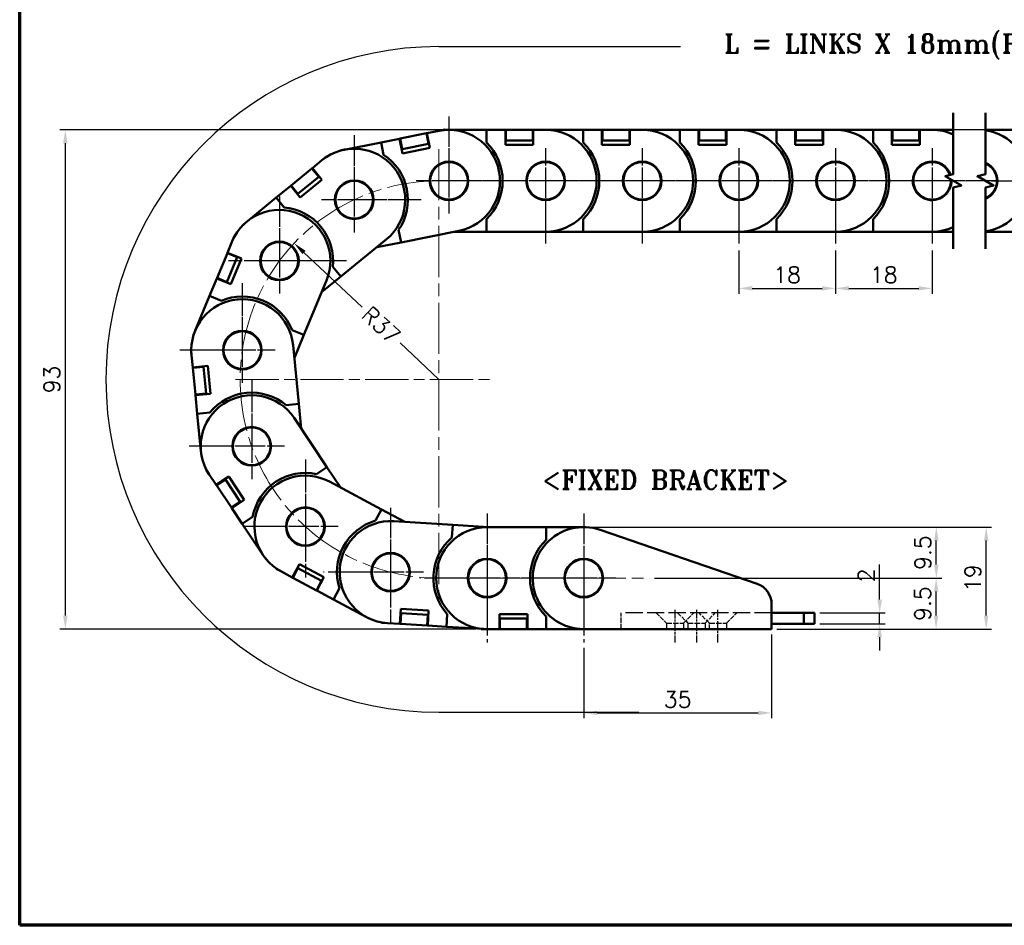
# Model space of a CAD drawing. Header units: millimetres. Extents: x 10 to 410, y 10 to 296.
# Tile 1 of 8: x 10 to 193, y 10 to 179. Entities that reach past the tile are written whole.
import ezdxf

# ---------------------------------------------------------------- set-up
doc = ezdxf.new("R2010")
doc.units = ezdxf.units.MM
doc.linetypes.add('CHAIN', pattern=[0.3543, 0.2362, -0.0295, 0.0591, -0.0295])
doc.linetypes.add('DASHED', pattern=[0.2068, 0.1655, -0.0413])
doc.layers.get('0').update_dxf_attribs({"lineweight": 25})
for name, color, linetype, lineweight in [('경계(ISO)', 7, 'Continuous', 70), ('기호(ISO)', 7, 'Continuous', 25), ('스케치 형상(ISO)', 7, 'Continuous', 25), ('외형선(ISO)', 7, 'Continuous', 50), ('절단선(ISO)', 1, 'Continuous', 50), ('중심 표식(ISO)', 1, 'CHAIN', 25), ('중심선(ISO)', 1, 'CHAIN', 25), ('치수(ISO)', 7, 'Continuous', 25)]:
    doc.layers.add(name, color=color, linetype=linetype, lineweight=lineweight)
doc.styles.add('주 문자 (ISO)', font='tahoma.ttf')
doc.styles.add('한신치수', font='RomanS.shx')
doc.dimstyles.new('한신체인', dxfattribs={"dimtxt": 3, "dimasz": 2.5, "dimexe": 1, "dimexo": 1, "dimgap": 1, "dimtad": 1, "dimrnd": 1e-08, "dimdsep": 46, "dimtxsty": '한신치수', "dimcen": 0.09, "dimdle": 10, "dimclrd": 3, "dimclre": 3, "dimclrt": 3, "dimazin": 2, "dimtfac": 1.1684, "dimtmove": 0, "dimatfit": 3, "dimfxl": 0, "dimtolj": 1, "dimlwd": -1, "dimlwe": -1, "dimarcsym": 0})

# ---------------------------------------------------------------- blocks, each defined once
blk = doc.blocks.new('경계 도면틀')
at = {"layer": '경계(ISO)'}
for p, q in [((10, 10), (10, 287)), ((410, 10), (10, 10))]:
    blk.add_line(p, q, dxfattribs=at)
blk = doc.blocks.new('*D16')
at = {"layer": 'Defpoints', "color": 0, "transparency": 16777216}
for p in [(231.63, 158.18), (18.5, 65.18), (95.97, 65.18)]:
    blk.add_point(p, dxfattribs=at)
at = {"layer": '치수(ISO)', "color": 3, "transparency": 16777216}
for p, q in [((230.63, 158.18), (17.5, 158.18)), ((18.5, 155.68), (18.5, 67.68)), ((94.97, 65.18), (17.5, 65.18))]:
    blk.add_line(p, q, dxfattribs=at)
for points in [[(18.08, 155.68), (18.92, 155.68), (18.5, 158.18)], [(18.08, 67.68), (18.92, 67.68), (18.5, 65.18)]]:
    blk.add_solid(points, dxfattribs=at)
at = {"layer": '치수(ISO)', "color": 3, "transparency": 16777216, "insert": (16, 111.68), "char_height": 3, "attachment_point": 5, "rotation": 90, "style": '한신치수'}
blk.add_mtext('\\A1;93', dxfattribs=at)
blk = doc.blocks.new('*D17')
at = {"layer": 'Defpoints', "color": 0, "transparency": 16777216}
for p in [(61.13, 137.05), (88.07, 111.68)]:
    blk.add_point(p, dxfattribs=at)
at = {"layer": '치수(ISO)', "color": 3, "transparency": 16777216}
for p, q in [((62.95, 135.33), (73.78, 125.14)), ((88.07, 111.68), (80.85, 118.48))]:
    blk.add_line(p, q, dxfattribs=at)
blk.add_solid([(63.24, 135.64), (62.66, 135.03), (61.13, 137.05)], dxfattribs=at)
at = {"layer": '치수(ISO)', "color": 3, "transparency": 16777216, "insert": (77.31, 121.81), "char_height": 3, "attachment_point": 5, "rotation": 316.7191, "style": '한신치수'}
blk.add_mtext('\\A1;R37', dxfattribs=at)
blk = doc.blocks.new('*D18')
at = {"layer": 'Defpoints', "color": 0, "transparency": 16777216}
for p in [(158.07, 68.18), (158.07, 66.18), (170.19, 66.18)]:
    blk.add_point(p, dxfattribs=at)
at = {"layer": '치수(ISO)', "color": 3, "transparency": 16777216}
for p, q in [((170.19, 70.68), (170.19, 77.18)), ((159.07, 68.18), (171.19, 68.18)), ((170.19, 66.18), (170.19, 68.18)), ((159.07, 66.18), (171.19, 66.18)), ((170.19, 63.68), (170.19, 61.18))]:
    blk.add_line(p, q, dxfattribs=at)
for points in [[(169.78, 70.68), (170.61, 70.68), (170.19, 68.18)], [(169.78, 63.68), (170.61, 63.68), (170.19, 66.18)]]:
    blk.add_solid(points, dxfattribs=at)
at = {"layer": '치수(ISO)', "color": 3, "transparency": 16777216, "insert": (167.69, 75.18), "char_height": 3, "attachment_point": 5, "rotation": 90, "style": '한신치수'}
blk.add_mtext('\\A1;2', dxfattribs=at)
blk = doc.blocks.new('*D19')
at = {"layer": 'Defpoints', "color": 0, "transparency": 16777216}
for p in [(127.27, 74.68), (180.71, 74.68), (150.07, 65.18)]:
    blk.add_point(p, dxfattribs=at)
at = {"layer": '치수(ISO)', "color": 3, "transparency": 16777216}
for p, q in [((128.27, 74.68), (181.71, 74.68)), ((180.71, 67.68), (180.71, 72.18)), ((151.07, 65.18), (181.71, 65.18))]:
    blk.add_line(p, q, dxfattribs=at)
for points in [[(180.3, 72.18), (181.13, 72.18), (180.71, 74.68)], [(180.3, 67.68), (181.13, 67.68), (180.71, 65.18)]]:
    blk.add_solid(points, dxfattribs=at)
at = {"layer": '치수(ISO)', "color": 3, "transparency": 16777216, "insert": (178.21, 69.93), "char_height": 3, "attachment_point": 5, "rotation": 90, "style": '한신치수'}
blk.add_mtext('\\A1;9.5', dxfattribs=at)
blk = doc.blocks.new('FIX BRACKET')
at = {"layer": '기호(ISO)', "color": 2, "insert": (-25.49, 1.86), "char_height": 3.5, "attachment_point": 1, "style": '주 문자 (ISO)'}
blk.add_mtext('\\fRomanT|b0|i0;\\H3.5000;<FIXED BRACKET>', dxfattribs=at)
blk = doc.blocks.new('*D42')
at = {"layer": 'Defpoints', "color": 0, "transparency": 16777216}
for p in [(150.07, 65.18), (115.07, 62.68), (150.07, 49.56)]:
    blk.add_point(p, dxfattribs=at)
at = {"layer": '치수(ISO)', "color": 3, "transparency": 16777216}
for p, q in [((150.07, 64.18), (150.07, 48.56)), ((115.07, 61.68), (115.07, 48.56)), ((117.57, 49.56), (147.57, 49.56))]:
    blk.add_line(p, q, dxfattribs=at)
for points in [[(117.57, 49.98), (117.57, 49.15), (115.07, 49.56)], [(147.57, 49.98), (147.57, 49.15), (150.07, 49.56)]]:
    blk.add_solid(points, dxfattribs=at)
at = {"layer": '치수(ISO)', "color": 3, "transparency": 16777216, "insert": (132.57, 52.06), "char_height": 3, "attachment_point": 5, "style": '한신치수'}
blk.add_mtext('\\A1;35', dxfattribs=at)
blk = doc.blocks.new('*D48')
at = {"layer": 'Defpoints', "color": 0, "transparency": 16777216}
for p in [(115.07, 84.18), (180.75, 84.18), (127.27, 74.68)]:
    blk.add_point(p, dxfattribs=at)
at = {"layer": '치수(ISO)', "color": 3, "transparency": 16777216}
for p, q in [((116.07, 84.18), (181.75, 84.18)), ((180.75, 77.18), (180.75, 81.68)), ((128.27, 74.68), (181.75, 74.68))]:
    blk.add_line(p, q, dxfattribs=at)
for points in [[(180.33, 81.68), (181.16, 81.68), (180.75, 84.18)], [(180.33, 77.18), (181.16, 77.18), (180.75, 74.68)]]:
    blk.add_solid(points, dxfattribs=at)
at = {"layer": '치수(ISO)', "color": 3, "transparency": 16777216, "insert": (178.25, 79.43), "char_height": 3, "attachment_point": 5, "rotation": 90, "style": '한신치수'}
blk.add_mtext('\\A1;9.5', dxfattribs=at)
blk = doc.blocks.new('*D49')
at = {"layer": 'Defpoints', "color": 0, "transparency": 16777216}
for p in [(115.07, 84.18), (190.04, 84.18), (150.07, 65.18)]:
    blk.add_point(p, dxfattribs=at)
at = {"layer": '치수(ISO)', "color": 3, "transparency": 16777216}
for p, q in [((116.07, 84.18), (191.04, 84.18)), ((190.04, 67.68), (190.04, 81.68)), ((151.07, 65.18), (191.04, 65.18))]:
    blk.add_line(p, q, dxfattribs=at)
for points in [[(189.62, 81.68), (190.45, 81.68), (190.04, 84.18)], [(189.62, 67.68), (190.45, 67.68), (190.04, 65.18)]]:
    blk.add_solid(points, dxfattribs=at)
at = {"layer": '치수(ISO)', "color": 3, "transparency": 16777216, "insert": (187.54, 74.68), "char_height": 3, "attachment_point": 5, "rotation": 90, "style": '한신치수'}
blk.add_mtext('\\A1;19', dxfattribs=at)
blk = doc.blocks.new('*D50')
at = {"layer": 'Defpoints', "color": 0, "transparency": 16777216}
for p in [(143.97, 136.68), (161.97, 136.68), (161.97, 128.65)]:
    blk.add_point(p, dxfattribs=at)
at = {"layer": '치수(ISO)', "color": 3, "transparency": 16777216}
for p, q in [((143.97, 135.68), (143.97, 127.65)), ((161.97, 135.68), (161.97, 127.65)), ((146.47, 128.65), (159.47, 128.65))]:
    blk.add_line(p, q, dxfattribs=at)
for points in [[(146.47, 129.07), (146.47, 128.24), (143.97, 128.65)], [(159.47, 129.07), (159.47, 128.24), (161.97, 128.65)]]:
    blk.add_solid(points, dxfattribs=at)
at = {"layer": '치수(ISO)', "color": 3, "transparency": 16777216, "insert": (152.97, 131.15), "char_height": 3, "attachment_point": 5, "style": '한신치수'}
blk.add_mtext('\\A1;18', dxfattribs=at)
blk = doc.blocks.new('*D51')
at = {"layer": 'Defpoints', "color": 0, "transparency": 16777216}
for p in [(161.97, 136.68), (179.97, 136.68), (179.97, 128.65)]:
    blk.add_point(p, dxfattribs=at)
at = {"layer": '치수(ISO)', "color": 3, "transparency": 16777216}
for p, q in [((161.97, 135.68), (161.97, 127.65)), ((179.97, 135.68), (179.97, 127.65)), ((164.47, 128.65), (177.47, 128.65))]:
    blk.add_line(p, q, dxfattribs=at)
for points in [[(164.47, 129.07), (164.47, 128.24), (161.97, 128.65)], [(177.47, 129.07), (177.47, 128.24), (179.97, 128.65)]]:
    blk.add_solid(points, dxfattribs=at)
at = {"layer": '치수(ISO)', "color": 3, "transparency": 16777216, "insert": (170.97, 131.15), "char_height": 3, "attachment_point": 5, "style": '한신치수'}
blk.add_mtext('\\A1;18', dxfattribs=at)

msp = doc.modelspace()

# ---------------------------------------------------------------- linework, layer by layer
at = {"layer": '스케치 형상(ISO)', "color": 3}
for p, q in [((88.067, 173.682), (133.067, 173.682)), ((88.067, 49.682), (125.343, 49.682))]:
    msp.add_line(p, q, dxfattribs=at)
at = {"layer": '스케치 형상(ISO)', "color": 1, "linetype": 'CHAIN', "lineweight": 18, "ltscale": 40.363174}
msp.add_line((88.067, 154.584), (88.067, 68.78), dxfattribs=at)
at = {"layer": '스케치 형상(ISO)', "color": 1, "linetype": 'CHAIN', "lineweight": 18, "ltscale": 37.188057}
msp.add_line((259.351, 148.682), (88.067, 148.682), dxfattribs=at)
at = {"layer": '스케치 형상(ISO)', "color": 1, "linetype": 'CHAIN', "lineweight": 18, "ltscale": 34.071747}
msp.add_line((50.216, 111.682), (98.502, 111.682), dxfattribs=at)
at = {"layer": '스케치 형상(ISO)', "color": 1, "linetype": 'CHAIN', "lineweight": 18, "ltscale": 36.882881}
msp.add_line((88.067, 74.682), (127.27, 74.682), dxfattribs=at)
at = {"layer": '스케치 형상(ISO)', "color": 2, "linetype": 'DASHED', "lineweight": 25, "ltscale": 5.711227}
msp.add_line((122.066, 65.182), (122.066, 68.182), dxfattribs=at)
at = {"layer": '스케치 형상(ISO)', "color": 2, "linetype": 'DASHED', "lineweight": 25, "ltscale": 19.34236}
msp.add_line((150.066, 68.182), (122.066, 68.182), dxfattribs=at)
at = {"layer": '스케치 형상(ISO)', "color": 2, "linetype": 'DASHED', "lineweight": 25, "ltscale": 5.115356}
for p, q in [((128.566, 68.182), (130.466, 66.282)), ((132.566, 68.182), (134.466, 66.282)), ((133.666, 66.282), (135.566, 68.182)), ((138.466, 66.282), (136.566, 68.182)), ((137.666, 66.282), (139.566, 68.182)), ((141.666, 66.282), (143.566, 68.182))]:
    msp.add_line(p, q, dxfattribs=at)
at = {"layer": '스케치 형상(ISO)', "color": 2, "linetype": 'DASHED', "lineweight": 25, "ltscale": 6.091982}
for p, q in [((130.466, 66.282), (133.666, 66.282)), ((134.466, 66.282), (137.666, 66.282)), ((138.466, 66.282), (141.666, 66.282))]:
    msp.add_line(p, q, dxfattribs=at)
at = {"layer": '스케치 형상(ISO)', "color": 2, "linetype": 'DASHED', "lineweight": 25, "ltscale": 2.094053}
for p, q in [((130.466, 66.282), (130.466, 65.182)), ((133.666, 66.282), (133.666, 65.182)), ((134.466, 66.282), (134.466, 65.182)), ((137.666, 66.282), (137.666, 65.182)), ((138.466, 65.182), (138.466, 66.282)), ((141.666, 66.282), (141.666, 65.182))]:
    msp.add_line(p, q, dxfattribs=at)
at = {"layer": '스케치 형상(ISO)', "color": 3}
msp.add_arc((88.067, 111.682), 62, 90, 270, dxfattribs=at)
at = {"layer": '스케치 형상(ISO)', "color": 1, "linetype": 'CHAIN', "lineweight": 18, "ltscale": 41.010391}
msp.add_arc((88.067, 111.682), 37, 90, 270, dxfattribs=at)
at = {"layer": '외형선(ISO)'}
for p, q in [((85.854, 157.548), (88.11, 157.998)), ((88.11, 157.998), (89.189, 158.213)), ((88.968, 158.129), (88.968, 158.129)), ((89.189, 158.213), (89.201, 158.151)), ((89.968, 158.182), (96.968, 158.182)), ((96.968, 158.182), (100.468, 158.182)), ((96.968, 158.182), (96.968, 155.824)), ((100.468, 158.182), (100.568, 158.182)), ((100.468, 155.382), (100.468, 158.182)), ((100.568, 156.182), (100.568, 158.182)), ((105.568, 158.182), (100.568, 158.182)), ((105.568, 158.182), (105.568, 156.182)), ((105.568, 158.182), (105.668, 158.182)), ((105.668, 158.182), (105.668, 155.382)), ((105.668, 158.182), (107.968, 158.182)), ((107.968, 158.182), (114.968, 158.182)), ((114.968, 158.182), (118.468, 158.182)), ((114.968, 158.182), (114.968, 155.824)), ((118.468, 158.182), (118.568, 158.182)), ((118.468, 155.382), (118.468, 158.182)), ((118.568, 156.182), (118.568, 158.182)), ((123.568, 158.182), (118.568, 158.182)), ((123.568, 158.182), (123.568, 156.182)), ((123.568, 158.182), (123.668, 158.182)), ((123.668, 158.182), (123.668, 155.382)), ((123.668, 158.182), (125.968, 158.182)), ((125.968, 158.182), (132.968, 158.182)), ((132.968, 158.182), (136.468, 158.182)), ((132.968, 158.182), (132.968, 155.823)), ((136.468, 158.182), (136.568, 158.182)), ((136.468, 155.382), (136.468, 158.182)), ((136.568, 156.182), (136.568, 158.182)), ((141.568, 158.182), (136.568, 158.182)), ((141.568, 158.182), (141.568, 156.182)), ((141.568, 158.182), (141.668, 158.182)), ((141.668, 158.182), (141.668, 155.382)), ((141.668, 158.182), (143.968, 158.182)), ((143.968, 158.182), (150.968, 158.182)), ((150.968, 158.182), (154.468, 158.182)), ((150.968, 158.182), (150.968, 155.823)), ((154.468, 158.182), (154.568, 158.182)), ((154.468, 155.382), (154.468, 158.182)), ((154.568, 156.182), (154.568, 158.182)), ((159.568, 158.182), (154.568, 158.182)), ((159.568, 158.182), (159.568, 156.182)), ((159.568, 158.182), (159.668, 158.182)), ((159.668, 158.182), (159.668, 155.382)), ((159.668, 158.182), (161.968, 158.182)), ((161.968, 158.182), (168.968, 158.182)), ((168.968, 158.182), (172.468, 158.182)), ((168.968, 158.182), (168.968, 155.823)), ((172.468, 158.182), (172.568, 158.182)), ((172.468, 155.382), (172.468, 158.182)), ((177.568, 158.182), (172.568, 158.182)), ((172.568, 156.182), (172.568, 158.182)), ((177.568, 158.182), (177.568, 156.182)), ((177.568, 158.182), (177.668, 158.182)), ((177.668, 158.182), (177.668, 155.382)), ((177.668, 158.182), (179.968, 158.182)), ((179.968, 158.182), (183.914, 158.182)), ((189.914, 158.182), (195.535, 158.182)), ((77.322, 155.847), (80.755, 156.531)), ((80.755, 156.531), (80.853, 156.551)), ((81.302, 153.785), (80.755, 156.531)), ((85.756, 157.529), (80.853, 156.551)), ((81.244, 154.59), (80.853, 156.551)), ((85.756, 157.529), (85.854, 157.548)), ((85.756, 157.529), (86.148, 155.567)), ((85.854, 157.548), (86.402, 154.802)), ((100.468, 156.182), (100.568, 156.182)), ((100.568, 156.182), (105.568, 156.182)), ((105.568, 156.182), (105.668, 156.182)), ((118.468, 156.182), (118.568, 156.182)), ((118.568, 156.182), (123.568, 156.182)), ((123.568, 156.182), (123.668, 156.182)), ((136.468, 156.182), (136.568, 156.182)), ((136.568, 156.182), (141.568, 156.182)), ((141.568, 156.182), (141.668, 156.182)), ((154.468, 156.182), (154.568, 156.182)), ((154.568, 156.182), (159.568, 156.182)), ((159.568, 156.182), (159.668, 156.182)), ((172.468, 156.182), (172.568, 156.182)), ((172.568, 156.182), (177.568, 156.182)), ((177.568, 156.182), (177.668, 156.182)), ((69.487, 154.231), (69.488, 154.229)), ((70.458, 154.478), (77.322, 155.847)), ((77.322, 155.847), (77.784, 153.534)), ((81.146, 154.57), (81.244, 154.59)), ((81.244, 154.59), (86.148, 155.567)), ((86.402, 154.802), (81.302, 153.785)), ((86.148, 155.567), (86.246, 155.587)), ((105.668, 155.382), (100.468, 155.382)), ((123.668, 155.382), (118.468, 155.382)), ((141.668, 155.382), (136.468, 155.382)), ((159.668, 155.382), (154.468, 155.382)), ((177.668, 155.382), (172.468, 155.382)), ((64.523, 151.06), (66.303, 152.515)), ((66.303, 152.515), (67.155, 153.212)), ((67.155, 153.212), (67.195, 153.162)), ((64.445, 150.996), (60.574, 147.832)), ((64.445, 150.996), (64.523, 151.06)), ((64.445, 150.996), (65.711, 149.448)), ((64.523, 151.06), (66.295, 148.892)), ((86.85, 150.482), (86.893, 150.457)), ((104.85, 150.482), (104.893, 150.457)), ((122.85, 150.482), (122.893, 150.457)), ((140.85, 150.482), (140.893, 150.457)), ((158.85, 150.482), (158.893, 150.457)), ((176.85, 150.482), (176.893, 150.457)), ((61.84, 146.283), (65.711, 149.448)), ((66.295, 148.892), (62.269, 145.601)), ((65.711, 149.448), (65.788, 149.511)), ((57.787, 145.553), (60.497, 147.768)), ((60.497, 147.768), (60.574, 147.832)), ((62.269, 145.601), (60.497, 147.768)), ((61.84, 146.283), (60.574, 147.832)), ((52.367, 141.123), (57.787, 145.553)), ((57.787, 145.553), (59.28, 143.727)), ((61.763, 146.22), (61.84, 146.283)), ((68.907, 146.317), (68.953, 146.301)), ((88.754, 145.346), (88.736, 145.299)), ((106.754, 145.346), (106.737, 145.299)), ((124.754, 145.346), (124.737, 145.299)), ((142.754, 145.346), (142.737, 145.299)), ((160.754, 145.346), (160.737, 145.299)), ((178.754, 145.346), (178.737, 145.299)), ((71.777, 141.652), (71.769, 141.602)), ((96.968, 141.541), (96.968, 139.182)), ((114.968, 141.541), (114.968, 139.182)), ((132.968, 141.541), (132.968, 139.182)), ((150.968, 141.541), (150.968, 139.182)), ((168.968, 141.541), (168.968, 139.182)), ((51.627, 140.449), (51.627, 140.448)), ((80.577, 139.527), (81.038, 137.214)), ((49.609, 137.413), (50.031, 138.429)), ((50.031, 138.429), (50.09, 138.405)), ((78.329, 137.805), (69.812, 130.843)), ((91.826, 139.365), (81.038, 137.214)), ((96.968, 139.182), (90.909, 139.182)), ((107.968, 139.182), (96.968, 139.182)), ((114.968, 139.182), (107.968, 139.182)), ((125.968, 139.182), (114.968, 139.182)), ((132.968, 139.182), (125.968, 139.182)), ((143.968, 139.182), (132.968, 139.182)), ((150.968, 139.182), (143.968, 139.182)), ((161.968, 139.182), (150.968, 139.182)), ((168.968, 139.182), (161.968, 139.182)), ((179.968, 139.182), (168.968, 139.182)), ((183.914, 139.182), (179.968, 139.182)), ((195.535, 139.182), (189.914, 139.182)), ((48.726, 135.29), (49.609, 137.413)), ((81.038, 137.214), (76.498, 136.308)), ((48.687, 135.197), (46.768, 130.58)), ((48.615, 129.812), (50.534, 134.43)), ((48.687, 135.197), (48.726, 135.29)), ((48.687, 135.197), (50.534, 134.43)), ((48.726, 135.29), (51.311, 134.215)), ((51.311, 134.215), (49.315, 129.413)), ((50.534, 134.43), (50.573, 134.522)), ((54.828, 133.188), (54.876, 133.196)), ((68.32, 132.669), (69.812, 130.843)), ((45.387, 127.256), (46.73, 130.488)), ((46.73, 130.488), (46.768, 130.58)), ((49.315, 129.413), (46.73, 130.488)), ((48.615, 129.812), (46.768, 130.58)), ((59.551, 130.417), (59.568, 130.369)), ((69.812, 130.843), (66.24, 127.922)), ((48.577, 129.72), (48.615, 129.812)), ((67.153, 130.121), (62.931, 119.963)), ((42.7, 120.792), (45.387, 127.256)), ((45.387, 127.256), (47.564, 126.351)), ((42.365, 119.848), (42.366, 119.848)), ((60.753, 120.869), (62.931, 119.963)), ((62.931, 119.963), (61.16, 115.701)), ((60.928, 118.069), (61.998, 107.122)), ((41.911, 117.316), (41.975, 117.323)), ((42.018, 116.222), (41.911, 117.316)), ((42.242, 113.933), (42.018, 116.222)), ((42.242, 113.933), (45.028, 114.205)), ((42.251, 113.833), (42.242, 113.933)), ((42.251, 113.833), (44.242, 114.028)), ((42.251, 113.833), (42.738, 108.857)), ((44.242, 114.028), (44.232, 114.127)), ((44.728, 109.051), (44.242, 114.028)), ((45.028, 114.205), (45.534, 109.03)), ((48.614, 114.958), (48.653, 114.988)), ((54.087, 114.744), (54.124, 114.71)), ((44.728, 109.051), (42.738, 108.857)), ((42.747, 108.757), (42.738, 108.857)), ((45.534, 109.03), (42.747, 108.757)), ((43.088, 105.274), (42.747, 108.757)), ((44.738, 108.952), (44.728, 109.051)), ((59.65, 106.892), (61.998, 107.122)), ((61.998, 107.122), (62.447, 102.528)), ((43.088, 105.274), (45.435, 105.503)), ((43.769, 98.307), (43.088, 105.274)), ((61.124, 104.508), (67.234, 95.361)), ((43.918, 97.317), (43.919, 97.317)), ((56.662, 98.347), (56.711, 98.334)), ((51.735, 95.953), (51.756, 95.998)), ((44.713, 94.869), (44.767, 94.905)), ((45.324, 93.954), (44.713, 94.869)), ((46.602, 92.042), (45.324, 93.954)), ((46.602, 92.042), (48.93, 93.597)), ((48.93, 93.597), (51.819, 89.273)), ((65.273, 94.051), (67.234, 95.361)), ((67.234, 95.361), (69.798, 91.522)), ((46.658, 91.959), (46.602, 92.042)), ((46.658, 91.959), (48.321, 93.07)), ((46.658, 91.959), (49.435, 87.801)), ((48.321, 93.07), (48.265, 93.153)), ((51.098, 88.912), (48.321, 93.07)), ((67.698, 92.643), (77.401, 87.462)), ((51.098, 88.912), (49.435, 87.801)), ((51.819, 89.273), (49.49, 87.718)), ((51.153, 88.829), (51.098, 88.912)), ((49.49, 87.718), (49.435, 87.801)), ((51.434, 84.807), (49.49, 87.718)), ((76.29, 85.381), (77.401, 87.462)), ((77.401, 87.462), (81.749, 85.14)), ((51.434, 84.807), (53.396, 86.117)), ((55.323, 78.986), (51.434, 84.807)), ((66.671, 85.107), (66.72, 85.118)), ((79.682, 85.267), (90.662, 84.593)), ((90.517, 82.238), (90.662, 84.593)), ((90.662, 84.593), (97.358, 84.182)), ((97.066, 84.182), (108.066, 84.182)), ((108.066, 81.823), (108.066, 84.182)), ((108.066, 84.182), (115.066, 84.182)), ((118.158, 83.664), (147.368, 73.61)), ((63.457, 80.671), (63.454, 80.721)), ((55.922, 78.184), (55.922, 78.184)), ((60.776, 74.8), (62.095, 77.27)), ((62.095, 77.27), (66.682, 74.82)), ((81.743, 78.155), (81.78, 78.188)), ((98.483, 77.937), (98.503, 77.983)), ((116.281, 78.017), (116.298, 78.064)), ((57.777, 76.402), (57.807, 76.458)), ((58.747, 75.884), (57.777, 76.402)), ((60.776, 74.8), (58.747, 75.884)), ((60.864, 74.753), (61.807, 76.517)), ((61.807, 76.517), (61.718, 76.564)), ((66.217, 74.162), (61.807, 76.517)), ((60.864, 74.753), (60.776, 74.8)), ((60.864, 74.753), (65.275, 72.398)), ((66.217, 74.162), (65.275, 72.398)), ((66.682, 74.82), (65.363, 72.351)), ((66.305, 74.115), (66.217, 74.162)), ((65.363, 72.351), (65.275, 72.398)), ((68.45, 70.702), (65.363, 72.351)), ((68.45, 70.702), (69.561, 72.782)), ((81.002, 72.728), (80.976, 72.77)), ((100.068, 72.694), (100.026, 72.722)), ((118.184, 72.882), (118.141, 72.907)), ((74.625, 67.404), (68.45, 70.702)), ((150.066, 69.828), (150.066, 65.182)), ((80.814, 66.161), (80.985, 68.956)), ((80.914, 66.155), (81.036, 68.151)), ((81.036, 68.151), (80.936, 68.158)), ((80.985, 68.956), (86.176, 68.637)), ((86.027, 67.845), (81.036, 68.151)), ((86.176, 68.637), (86.004, 65.843)), ((89.498, 65.628), (89.642, 67.982)), ((99.366, 65.182), (99.366, 67.982)), ((99.366, 67.982), (104.566, 67.982)), ((104.566, 67.982), (104.566, 65.182)), ((150.066, 68.182), (156.066, 68.182)), ((156.066, 68.182), (156.066, 66.182)), ((156.066, 68.182), (158.066, 68.182)), ((158.066, 68.182), (158.066, 66.182)), ((75.532, 66.98), (75.532, 66.98)), ((77.42, 66.37), (77.424, 66.433)), ((78.518, 66.302), (77.42, 66.37)), ((80.814, 66.161), (78.518, 66.302)), ((80.914, 66.155), (80.814, 66.161)), ((80.914, 66.155), (85.904, 65.849)), ((86.027, 67.845), (85.904, 65.849)), ((86.127, 67.839), (86.027, 67.845)), ((99.466, 67.182), (99.366, 67.182)), ((99.466, 65.182), (99.466, 67.182)), ((104.466, 67.182), (99.466, 67.182)), ((104.466, 67.182), (104.466, 65.182)), ((104.566, 67.182), (104.466, 67.182)), ((108.066, 65.182), (108.066, 67.54)), ((150.066, 66.182), (156.066, 66.182)), ((156.066, 66.182), (158.066, 66.182)), ((86.004, 65.843), (85.904, 65.849)), ((89.498, 65.628), (86.004, 65.843)), ((96.484, 65.199), (89.498, 65.628)), ((95.966, 65.182), (95.966, 65.231)), ((97.066, 65.182), (95.966, 65.182)), ((99.366, 65.182), (97.066, 65.182)), ((99.466, 65.182), (99.366, 65.182)), ((99.466, 65.182), (104.466, 65.182)), ((104.566, 65.182), (104.466, 65.182)), ((108.066, 65.182), (104.566, 65.182)), ((115.066, 65.182), (108.066, 65.182)), ((150.066, 65.182), (115.066, 65.182))]:
    msp.add_line(p, q, dxfattribs=at)
for centre, radius in [((89.968, 148.682), 3.6), ((107.968, 148.682), 3.6), ((125.968, 148.682), 3.6), ((143.968, 148.682), 3.6), ((161.968, 148.682), 3.6), ((89.968, 148.682), 3.5), ((107.968, 148.682), 3.5), ((125.968, 148.682), 3.5), ((143.968, 148.682), 3.5), ((161.968, 148.682), 3.5), ((72.316, 145.16), 3.6), ((72.316, 145.161), 3.5), ((58.381, 133.767), 3.6), ((58.38, 133.768), 3.5), ((51.473, 117.146), 3.6), ((51.472, 117.146), 3.5), ((53.224, 99.231), 3.6), ((53.224, 99.231), 3.5), ((63.223, 84.263), 3.6), ((63.222, 84.263), 3.5), ((79.1, 75.784), 3.6), ((79.1, 75.784), 3.5), ((97.066, 74.682), 3.6), ((97.066, 74.682), 3.5), ((115.066, 74.682), 3.6), ((115.066, 74.682), 3.5)]:
    msp.add_circle(centre, radius, dxfattribs=at)
for centre, radius, start, end in [((89.968, 148.682), 9.5, 281.27775, 101.27775), ((89.968, 148.682), 9.5, 89.99983, 96.04216), ((107.968, 148.682), 9.5, 269.99983, 89.99983), ((125.968, 148.682), 9.5, 269.99983, 89.99983), ((143.968, 148.682), 9.5, 269.99983, 89.99983), ((161.968, 148.682), 9.5, 269.99983, 89.99983), ((179.968, 148.682), 9.5, 65.45759, 89.99983), ((188.535, 148.682), 9.5, 278.34823, 81.65177), ((72.316, 145.16), 9.5, 309.26559, 129.26559), ((72.316, 145.161), 9.5, 101.27775, 107.32008), ((89.968, 148.682), 10, 314.42683, 45.57282), ((107.968, 148.682), 10, 314.42683, 45.57282), ((125.968, 148.682), 10, 314.42683, 45.57282), ((143.968, 148.682), 10, 314.42683, 45.57282), ((161.968, 148.682), 10, 314.42683, 45.57282), ((72.316, 145.161), 10, 325.70476, 56.85075), ((179.968, 148.682), 3.6, 18.23955, 180), ((89.968, 148.682), 3.55, 149.99983, 249.99983), ((107.968, 148.682), 3.55, 149.99983, 249.99983), ((125.968, 148.682), 3.55, 149.99983, 249.99983), ((143.968, 148.682), 3.55, 149.99983, 249.99983), ((161.968, 148.682), 3.55, 149.99983, 249.99983), ((179.968, 148.682), 3.55, 149.99983, 249.99983), ((179.968, 148.682), 3.5, 18.33221, 180), ((188.535, 148.682), 3.6, 292.52819, 67.47181), ((188.535, 148.682), 3.5, 293.2089, 66.7911), ((179.968, 148.682), 3.6, 180, 3.23338), ((179.968, 148.682), 3.5, 180, 4.31271), ((72.316, 145.161), 3.55, 161.27775, 261.27775), ((58.381, 133.767), 9.5, 337.42967, 157.42967), ((58.38, 133.768), 10, 353.69259, 84.83858), ((58.38, 133.768), 9.5, 129.26559, 135.30792), ((179.968, 148.682), 9.5, 269.99983, 294.54241), ((58.38, 133.768), 3.55, 189.26559, 289.26559), ((51.473, 117.146), 9.5, 5.58092, 185.58092), ((51.472, 117.146), 10, 21.85667, 113.00267), ((51.472, 117.146), 9.5, 157.42967, 163.472), ((51.472, 117.146), 3.55, 217.42967, 317.42967), ((53.224, 99.231), 9.5, 33.74183, 213.74183), ((53.224, 99.231), 10, 50.00793, 141.15392), ((53.224, 99.231), 9.5, 185.58092, 191.62325), ((53.224, 99.231), 3.55, 245.58092, 345.58092), ((63.222, 84.263), 10, 78.16883, 169.31482), ((63.223, 84.263), 9.5, 61.8963, 241.8963), ((63.222, 84.263), 3.55, 273.74183, 13.74183), ((79.1, 75.784), 10, 106.32331, 197.4693), ((79.1, 75.784), 9.5, 86.48742, 266.48742), ((97.066, 74.682), 9.5, 90, 270), ((115.066, 74.682), 9.5, 71.00653, 270), ((97.066, 74.682), 10, 130.91442, 222.06041), ((115.066, 74.682), 10, 134.427, 225.573), ((63.222, 84.263), 9.5, 213.74183, 219.78415), ((79.1, 75.784), 3.55, 301.8963, 41.8963), ((97.066, 74.682), 3.55, 326.48742, 66.48742), ((115.066, 74.682), 3.55, 330, 70), ((146.066, 69.828), 4, 0, 71.00653), ((79.1, 75.784), 9.5, 241.8963, 247.93863)]:
    msp.add_arc(centre, radius, start, end, dxfattribs=at)
at = {"layer": '절단선(ISO)', "flags": 128}
for points in [[(183.914, 136.007), (183.914, 147.414), (185.414, 147.816), (182.414, 149.548), (183.914, 149.95), (183.914, 161.357)], [(189.914, 136.007), (189.914, 147.414), (191.414, 147.816), (188.414, 149.548), (189.914, 149.95), (189.914, 161.357)]]:
    msp.add_lwpolyline(points, dxfattribs=at)
at = {"layer": '중심 표식(ISO)', "linetype": 'CHAIN', "ltscale": 23.990969}
for p, q in [((89.968, 160.682), (89.968, 146.182)), ((89.968, 160.682), (89.968, 146.182)), ((72.316, 157.16), (72.316, 142.66)), ((107.968, 151.182), (107.968, 136.682)), ((125.968, 151.182), (125.968, 136.682)), ((143.968, 151.182), (143.968, 136.682)), ((161.968, 151.182), (161.968, 136.682)), ((179.968, 151.182), (179.968, 136.682)), ((101.968, 148.682), (87.468, 148.682)), ((102.468, 148.682), (87.468, 148.682)), ((119.968, 148.682), (105.468, 148.682)), ((120.468, 148.682), (105.468, 148.682)), ((137.968, 148.682), (123.468, 148.682)), ((138.468, 148.682), (123.468, 148.682)), ((155.968, 148.682), (141.468, 148.682)), ((156.468, 148.682), (141.468, 148.682)), ((173.968, 148.682), (159.468, 148.682)), ((174.468, 148.682), (159.468, 148.682)), ((191.968, 148.682), (177.468, 148.682)), ((191.035, 148.682), (217.751, 148.682)), ((58.381, 145.767), (58.381, 131.267)), ((84.816, 145.161), (69.816, 145.161)), ((84.316, 145.16), (69.816, 145.16)), ((70.88, 133.768), (55.88, 133.768)), ((70.381, 133.767), (55.881, 133.767)), ((51.472, 129.646), (51.472, 114.646)), ((51.473, 129.146), (51.473, 114.646)), ((53.973, 117.146), (39.473, 117.146)), ((53.224, 111.731), (53.224, 96.731)), ((53.224, 111.231), (53.224, 96.731)), ((55.724, 99.231), (41.224, 99.231)), ((63.222, 96.763), (63.222, 81.763)), ((63.223, 96.263), (63.223, 81.763)), ((79.1, 87.784), (79.1, 73.284)), ((97.066, 86.682), (97.066, 62.682)), ((115.066, 86.682), (115.066, 62.682)), ((65.723, 84.263), (51.223, 84.263)), ((81.6, 75.784), (66.6, 75.784)), ((81.6, 75.784), (67.1, 75.784)), ((99.566, 74.682), (84.566, 74.682)), ((99.566, 74.682), (85.066, 74.682)), ((117.566, 74.682), (102.566, 74.682)), ((117.566, 74.682), (103.066, 74.682))]:
    msp.add_line(p, q, dxfattribs=at)
at = {"layer": '중심 표식(ISO)', "linetype": 'CHAIN', "ltscale": 13.55663}
for p, q in [((89.968, 154.782), (89.968, 142.582)), ((107.968, 154.782), (107.968, 142.582)), ((125.968, 154.782), (125.968, 142.582)), ((143.968, 154.782), (143.968, 142.582)), ((161.968, 154.782), (161.968, 142.582)), ((179.968, 154.782), (179.968, 142.582)), ((72.316, 151.26), (72.316, 139.06)), ((96.068, 148.682), (83.868, 148.682)), ((114.068, 148.682), (101.868, 148.682)), ((132.068, 148.682), (119.868, 148.682)), ((150.068, 148.682), (137.868, 148.682)), ((168.068, 148.682), (155.868, 148.682)), ((186.068, 148.682), (173.868, 148.682)), ((78.416, 145.16), (66.216, 145.16)), ((58.381, 139.867), (58.381, 127.667)), ((64.481, 133.767), (52.281, 133.767)), ((51.473, 123.246), (51.473, 111.046)), ((57.573, 117.146), (45.373, 117.146)), ((53.224, 105.331), (53.224, 93.131)), ((59.324, 99.231), (47.124, 99.231)), ((63.223, 90.363), (63.223, 78.163)), ((69.323, 84.263), (57.123, 84.263)), ((79.1, 81.884), (79.1, 69.684)), ((97.066, 80.782), (97.066, 68.582)), ((85.2, 75.784), (73, 75.784)), ((103.166, 74.682), (90.966, 74.682))]:
    msp.add_line(p, q, dxfattribs=at)
at = {"layer": '중심 표식(ISO)', "linetype": 'CHAIN', "ltscale": 13.334389}
for p, q in [((89.968, 154.682), (89.968, 142.682)), ((107.968, 154.682), (107.968, 142.682)), ((125.968, 154.682), (125.968, 142.682)), ((143.968, 154.682), (143.968, 142.682)), ((161.968, 154.682), (161.968, 142.682)), ((179.968, 154.682), (179.968, 142.682)), ((72.316, 151.161), (72.316, 139.161)), ((95.968, 148.682), (83.968, 148.682)), ((113.968, 148.682), (101.968, 148.682)), ((131.968, 148.682), (119.968, 148.682)), ((149.968, 148.682), (137.968, 148.682)), ((167.968, 148.682), (155.968, 148.682)), ((185.968, 148.682), (173.968, 148.682)), ((78.316, 145.161), (66.316, 145.161)), ((58.38, 139.768), (58.38, 127.768)), ((60.88, 133.768), (48.88, 133.768)), ((64.38, 133.768), (52.38, 133.768)), ((51.472, 123.146), (51.472, 111.146)), ((53.972, 117.146), (41.972, 117.146)), ((57.472, 117.146), (45.472, 117.146)), ((53.224, 105.231), (53.224, 93.231)), ((59.224, 99.231), (47.224, 99.231)), ((63.222, 90.263), (63.222, 78.263)), ((63.222, 86.763), (63.222, 74.763)), ((69.222, 84.263), (57.222, 84.263)), ((79.1, 81.784), (79.1, 69.784)), ((97.066, 80.682), (97.066, 68.682)), ((115.066, 80.682), (115.066, 68.682)), ((79.1, 78.284), (79.1, 66.284)), ((85.1, 75.784), (73.1, 75.784)), ((103.066, 74.682), (91.066, 74.682)), ((121.066, 74.682), (109.066, 74.682))]:
    msp.add_line(p, q, dxfattribs=at)
at = {"layer": '중심 표식(ISO)', "linetype": 'CHAIN', "ltscale": 5.555937}
for p, q in [((89.968, 151.182), (89.968, 146.182)), ((89.968, 151.182), (89.968, 146.182)), ((107.968, 151.182), (107.968, 146.182)), ((107.968, 151.182), (107.968, 146.182)), ((125.968, 151.182), (125.968, 146.182)), ((125.968, 151.182), (125.968, 146.182)), ((143.968, 151.182), (143.968, 146.182)), ((143.968, 151.182), (143.968, 146.182)), ((161.968, 151.182), (161.968, 146.182)), ((161.968, 151.182), (161.968, 146.182)), ((179.968, 151.182), (179.968, 146.182)), ((92.468, 148.682), (87.468, 148.682)), ((92.468, 148.682), (87.468, 148.682)), ((110.468, 148.682), (105.468, 148.682)), ((128.468, 148.682), (123.468, 148.682)), ((146.468, 148.682), (141.468, 148.682)), ((164.468, 148.682), (159.468, 148.682)), ((182.468, 148.682), (177.468, 148.682)), ((72.316, 147.661), (72.316, 142.661)), ((72.316, 147.661), (72.316, 142.661)), ((72.316, 147.661), (72.316, 142.661)), ((74.816, 145.161), (69.816, 145.161)), ((74.816, 145.161), (69.816, 145.161)), ((58.38, 136.268), (58.38, 131.268)), ((58.38, 136.268), (58.38, 131.268)), ((58.38, 136.268), (58.38, 131.268)), ((60.88, 133.768), (55.88, 133.768)), ((51.472, 119.646), (51.472, 114.646)), ((51.472, 119.646), (51.472, 114.646)), ((53.972, 117.146), (48.972, 117.146)), ((53.972, 117.146), (48.972, 117.146)), ((53.224, 101.731), (53.224, 96.731)), ((53.224, 101.731), (53.224, 96.731)), ((55.724, 99.231), (50.724, 99.231)), ((55.724, 99.231), (50.724, 99.231)), ((55.724, 99.231), (50.724, 99.231)), ((63.222, 86.763), (63.222, 81.763)), ((65.722, 84.263), (60.722, 84.263)), ((65.722, 84.263), (60.722, 84.263)), ((65.722, 84.263), (60.722, 84.263)), ((79.1, 78.284), (79.1, 73.284)), ((79.1, 78.284), (79.1, 73.284)), ((97.066, 77.182), (97.066, 72.182)), ((97.066, 77.182), (97.066, 72.182)), ((115.066, 77.182), (115.066, 72.182)), ((81.6, 75.784), (76.6, 75.784)), ((81.6, 75.784), (76.6, 75.784)), ((99.566, 74.682), (94.566, 74.682))]:
    msp.add_line(p, q, dxfattribs=at)
at = {"layer": '중심선(ISO)', "linetype": 'CHAIN', "ltscale": 6.778265}
for p, q in [((132.066, 68.782), (132.066, 62.682)), ((136.066, 68.782), (136.066, 62.682)), ((140.066, 62.682), (140.066, 68.782))]:
    msp.add_line(p, q, dxfattribs=at)

# ---------------------------------------------------------------- block references
for name, p in [('경계 도면틀', (0, 0)), ('FIX BRACKET', (132.768, 92.899))]:
    msp.add_blockref(name, p)

# ---------------------------------------------------------------- texts
at = {"layer": '기호(ISO)', "color": 2, "insert": (175.567, 173.682), "char_height": 3.5, "attachment_point": 5, "style": '주 문자 (ISO)'}
msp.add_mtext('\\fRomanT|b0|i0;\\H3.5000;L = LINKS X 18mm(PITCH)', dxfattribs=at)

# ---------------------------------------------------------------- dimensions: what is measured, and where the dimension line sits
at = {"layer": '치수(ISO)', "color": 3}
dim = msp.add_linear_dim(base=(18.499, 65.182), p1=(231.635, 158.182), p2=(95.966, 65.182), angle=90, text='93', dimstyle='한신체인', override={"dimdec": 2, "dimtp": 0, "dimtm": 0, "dimtdec": 2, "dimtofl": 0, "dimatfit": 1}, dxfattribs=at)
dim.commit()
dim.dimension.update_dxf_attribs({"geometry": '*D16', "text_midpoint": (18.499, 111.682), "dimtype": 160})
dim = msp.add_radius_dim(center=(88.067, 111.682), mpoint=(61.131, 137.048), dimstyle='한신체인', override={"dimdec": 2, "dimcen": 0, "dimdle": 0, "dimtp": 0, "dimtm": 0, "dimtdec": 2, "dimtofl": 0, "dimtmove": 2}, dxfattribs=at)
dim.commit()
dim.dimension.update_dxf_attribs({"geometry": '*D17', "text_midpoint": (77.312, 121.81), "dimtype": 164})
for base, p1, p2, angle, override, picture, middle in [((161.968, 128.654), (143.968, 136.682), (161.968, 136.682), 180, {"dimdec": 2, "dimtp": 0, "dimtm": 0, "dimtdec": 2, "dimtofl": 0, "dimatfit": 1}, '*D50', (152.968, 128.654)), ((179.968, 128.654), (161.968, 136.682), (179.968, 136.682), 180, {"dimdec": 2, "dimtp": 0, "dimtm": 0, "dimtdec": 2, "dimtofl": 0, "dimatfit": 1}, '*D51', (170.968, 128.654)), ((180.746, 84.182), (127.27, 74.682), (115.066, 84.182), 270, {"dimdec": 2, "dimtp": 0, "dimtm": 0, "dimtdec": 2, "dimtofl": 0, "dimatfit": 1}, '*D48', (180.746, 79.432)), ((190.036, 84.182), (150.066, 65.182), (115.066, 84.182), 90, {"dimdec": 2, "dimtp": 0, "dimtm": 0, "dimtdec": 2, "dimtofl": 0, "dimatfit": 1}, '*D49', (190.036, 74.682)), ((170.193, 66.182), (158.066, 68.182), (158.066, 66.182), 90, {"dimdec": 2, "dimtp": 0, "dimtm": 0, "dimtdec": 2, "dimtofl": 1, "dimatfit": 1}, '*D18', (170.193, 75.182)), ((180.715, 74.682), (150.066, 65.182), (127.27, 74.682), 90, {"dimdec": 2, "dimtp": 0, "dimtm": 0, "dimtdec": 2, "dimtofl": 0, "dimatfit": 1}, '*D19', (180.715, 69.932)), ((150.066, 49.563), (115.066, 62.682), (150.066, 65.182), 180, {"dimdec": 2, "dimtp": 0, "dimtm": 0, "dimtdec": 2, "dimtofl": 0, "dimatfit": 1}, '*D42', (132.566, 49.563))]:
    dim = msp.add_linear_dim(base=base, p1=p1, p2=p2, angle=angle, dimstyle='한신체인', override=override, dxfattribs=at)
    dim.commit()
    dim.dimension.update_dxf_attribs({"geometry": picture, "text_midpoint": middle, "dimtype": 160})

doc.saveas('drawing.dxf')
